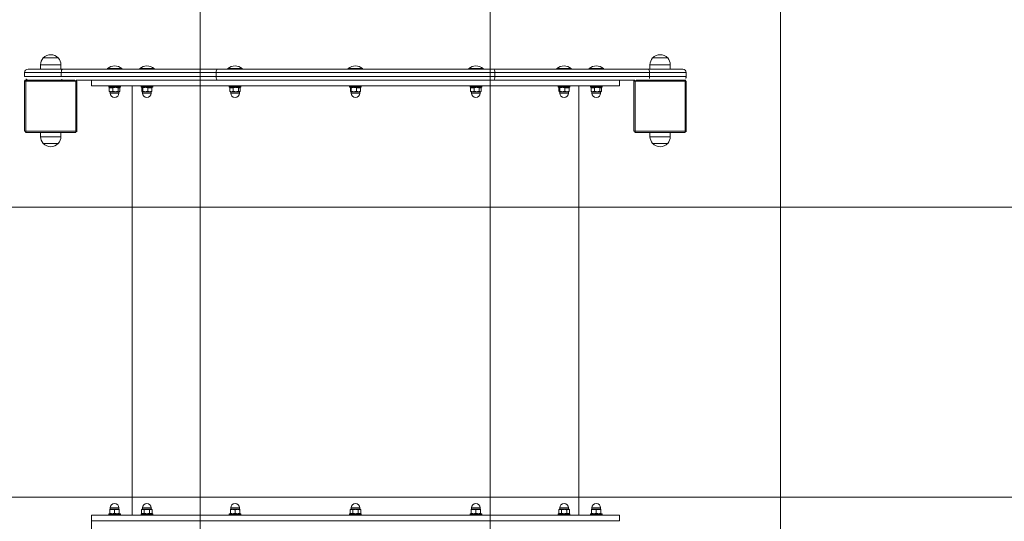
# Model space of a CAD drawing. Header units: feet. Extents: x 7493042 to 7493387, y 5986509 to 5986725.
# Tile 67 of 73: x 7493367.291 to 7493368.988, y 5986529.488 to 5986530.353. Entities that reach past the tile are written whole.
import ezdxf

# ---------------------------------------------------------------- set-up
doc = ezdxf.new("R2010")
doc.units = ezdxf.units.FT
doc.header["$MEASUREMENT"] = 0
doc.linetypes.add('ACAD_ISO03W100', pattern=[30, 12, -18])
for name, color, linetype, lineweight in [('_k_kreskowanie', 250, 'CONTINUOUS', 5), ('_k_urzadzenia', 250, 'CONTINUOUS', 13), ('_k_widok', 7, 'CONTINUOUS', 18), ('_k_wymiar', 7, 'CONTINUOUS', 13)]:
    doc.layers.add(name, color=color, linetype=linetype, lineweight=lineweight)
doc.layers.add('_k_niewidoczna', color=72, linetype='CONTINUOUS', lineweight=9, plot=False)
doc.styles.add('GENERATED_STYLE_1', font='MS Gothic.ttf')

# ---------------------------------------------------------------- blocks, each defined once
blk = doc.blocks.new('3009EPZ')
at = {"layer": '_k_niewidoczna', "color": 1, "lineweight": 20, "insert": (-3.1656, -0.2128), "char_height": 0.24, "width": 11.634443, "attachment_point": 1, "line_spacing_factor": 1.55, "style": 'GENERATED_STYLE_1', "bg_fill": 2}
blk.add_mtext('\\A1;{\\f@MS Gothic|b0|i0|c238|p49;\\C256;\\P\\pi-0.24,l0.24,t0.24,1.2;^I^I3009EPZ\\P\\pi-0.96,l0.96,t0.96,1.2;^I}', dxfattribs=at)
blk = doc.blocks.new('42221')
at = {"layer": '_k_urzadzenia', "lineweight": 13}
for p, q in [((-1.6339, 1.1382), (-1.6339, 1.052)), ((-1.5457, 1.1402), (-1.6319, 1.1402)), ((-1.6319, 1.052), (-1.6319, 1.1382)), ((-1.6319, 1.1382), (-1.5457, 1.1382)), ((-1.5457, 1.1382), (-1.5457, 1.052)), ((-1.5437, 1.0535), (-1.5437, 1.1382)), ((-1.5378, 1.1401), (-1.5378, 1.077)), ((-1.5308, 1.1401), (-1.5378, 1.1401)), ((-1.5308, 1.077), (-1.5308, 1.1401)), ((-1.5248, 1.1341), (-1.5248, 1.0748)), ((-1.653, 1.0821), (-1.653, 1.1081)), ((-1.6413, 1.1126), (-1.6413, 1.0776)), ((-1.6339, 1.1126), (-1.6413, 1.1126)), ((-1.5248, 1.1126), (-1.5173, 1.1126)), ((-1.5173, 1.0776), (-1.5173, 1.1126)), ((-1.5056, 1.1081), (-1.5056, 1.0821)), ((-1.6339, 1.0776), (-1.6413, 1.0776)), ((-1.5378, 0.8103), (-1.5378, 1.077)), ((-1.5308, 1.077), (-1.5378, 1.077)), ((-1.5308, 1.077), (-1.5308, 0.8103)), ((-1.5248, 1.0776), (-1.5173, 1.0776)), ((-1.5248, 0.8081), (-1.5248, 1.0748)), ((-1.5457, 1.052), (-1.6319, 1.052)), ((-1.6319, 1.05), (-1.5457, 1.05)), ((-1.5438, 1.0514), (-1.5438, 0.8081)), ((-2.3038, 0.1151), (-2.3038, 1.0251)), ((-2.3038, 1.0251), (-2.3038, 0.1151)), ((-2.2938, 1.0251), (-2.3038, 1.0251)), ((-2.2938, 1.0251), (-2.2938, 0.1151)), ((-1.5538, 0.1151), (-1.5538, 1.0251)), ((-1.5438, 1.0251), (-1.5538, 1.0251)), ((-2.2938, 0.9946), (-2.2933, 0.9951)), ((-2.2933, 0.9951), (-2.2933, 0.9751)), ((-2.2933, 0.9951), (-2.2918, 0.9951)), ((-2.2918, 0.9951), (-2.2918, 0.9751)), ((-2.2918, 0.9924), (-2.2914, 0.9931)), ((-2.2907, 0.9931), (-2.2845, 0.9931)), ((-2.2907, 0.9851), (-2.2845, 0.9851)), ((-2.2838, 0.9891), (-2.2838, 0.9931)), ((-2.2838, 0.9926), (-2.2813, 0.9926)), ((-2.2838, 0.9811), (-2.2838, 0.9891)), ((-2.2813, 0.9776), (-2.2813, 0.9926)), ((-1.5663, 0.9926), (-1.5663, 0.9776)), ((-1.5638, 0.9926), (-1.5663, 0.9926)), ((-1.5638, 0.9931), (-1.5635, 0.9936)), ((-1.5638, 0.9931), (-1.5638, 0.9926)), ((-1.5638, 0.9926), (-1.5638, 0.9865)), ((-1.5638, 0.9865), (-1.5638, 0.9789)), ((-1.5569, 0.9942), (-1.5631, 0.9942)), ((-1.5569, 0.991), (-1.5631, 0.991)), ((-1.5558, 0.9924), (-1.5565, 0.9936)), ((-1.5558, 0.9751), (-1.5558, 0.9951)), ((-1.5543, 0.9951), (-1.5558, 0.9951)), ((-1.5543, 0.9751), (-1.5543, 0.9951)), ((-1.5538, 0.9946), (-1.5543, 0.9951)), ((-1.5239, 0.9974), (-1.5248, 0.9974)), ((-1.5239, 0.9974), (-1.5239, 0.9728)), ((-2.2938, 0.9756), (-2.2933, 0.9751)), ((-2.2933, 0.9751), (-2.2918, 0.9751)), ((-2.2918, 0.9778), (-2.2914, 0.9771)), ((-2.2907, 0.9771), (-2.2845, 0.9771)), ((-2.2838, 0.9771), (-2.2838, 0.9811)), ((-2.2838, 0.9776), (-2.2813, 0.9776)), ((-1.5638, 0.9776), (-1.5663, 0.9776)), ((-1.5638, 0.9789), (-1.5638, 0.9771)), ((-1.5638, 0.9771), (-1.5635, 0.9766)), ((-1.5569, 0.9819), (-1.5631, 0.9819)), ((-1.5569, 0.976), (-1.5631, 0.976)), ((-1.5558, 0.9778), (-1.5565, 0.9766)), ((-1.5543, 0.9751), (-1.5558, 0.9751)), ((-1.5538, 0.9756), (-1.5543, 0.9751)), ((-1.5239, 0.9728), (-1.5248, 0.9728)), ((-1.5538, 0.9551), (-2.2938, 0.9551)), ((-2.2938, 0.939), (-2.2933, 0.9395)), ((-2.2933, 0.9395), (-2.2933, 0.9195)), ((-2.2933, 0.9395), (-2.2918, 0.9395)), ((-2.2918, 0.9395), (-2.2918, 0.9195)), ((-2.2918, 0.9368), (-2.2907, 0.9387)), ((-2.2907, 0.9387), (-2.2845, 0.9387)), ((-2.2907, 0.9341), (-2.2845, 0.9341)), ((-2.2838, 0.9375), (-2.2845, 0.9387)), ((-2.2838, 0.9364), (-2.2838, 0.9375)), ((-2.2838, 0.937), (-2.2813, 0.937)), ((-2.2838, 0.9295), (-2.2838, 0.9364)), ((-2.2813, 0.922), (-2.2813, 0.937)), ((-1.5663, 0.937), (-1.5663, 0.922)), ((-1.5638, 0.937), (-1.5663, 0.937)), ((-1.5638, 0.9375), (-1.5637, 0.9376)), ((-1.5638, 0.9375), (-1.5638, 0.9346)), ((-1.5638, 0.9346), (-1.5638, 0.9267)), ((-1.5569, 0.9382), (-1.5631, 0.9382)), ((-1.5558, 0.9368), (-1.5563, 0.9376)), ((-1.5558, 0.9195), (-1.5558, 0.9395)), ((-1.5543, 0.9395), (-1.5558, 0.9395)), ((-1.5543, 0.9195), (-1.5543, 0.9395)), ((-1.5538, 0.939), (-1.5543, 0.9395)), ((-1.5239, 0.9418), (-1.5248, 0.9418)), ((-1.5239, 0.9418), (-1.5239, 0.9172)), ((-2.2938, 0.92), (-2.2933, 0.9195)), ((-2.2933, 0.9195), (-2.2918, 0.9195)), ((-2.2918, 0.9222), (-2.2907, 0.9203)), ((-2.2907, 0.9249), (-2.2845, 0.9249)), ((-2.2907, 0.9203), (-2.2845, 0.9203)), ((-2.2838, 0.9215), (-2.2845, 0.9203)), ((-2.2838, 0.9226), (-2.2838, 0.9295)), ((-2.2838, 0.9215), (-2.2838, 0.9226)), ((-2.2838, 0.922), (-2.2813, 0.922)), ((-1.5638, 0.922), (-1.5663, 0.922)), ((-1.5638, 0.9267), (-1.5638, 0.9216)), ((-1.5638, 0.9216), (-1.5638, 0.9215)), ((-1.5638, 0.9215), (-1.5637, 0.9214)), ((-1.5569, 0.9311), (-1.5631, 0.9311)), ((-1.5569, 0.9224), (-1.5631, 0.9224)), ((-1.5569, 0.9208), (-1.5631, 0.9208)), ((-1.5558, 0.9222), (-1.5563, 0.9214)), ((-1.5543, 0.9195), (-1.5558, 0.9195)), ((-1.5538, 0.92), (-1.5543, 0.9195)), ((-1.5239, 0.9172), (-1.5248, 0.9172)), ((-1.5438, 0.3321), (-1.5438, 0.8081)), ((-1.5378, 0.8103), (-1.5378, 0.3299)), ((-1.5308, 0.8103), (-1.5378, 0.8103)), ((-1.5308, 0.3299), (-1.5308, 0.8103)), ((-1.5248, 0.8081), (-1.5248, 0.3321)), ((-2.2938, 0.7871), (-2.2933, 0.7876)), ((-2.2933, 0.7876), (-2.2933, 0.7676)), ((-2.2933, 0.7876), (-2.2918, 0.7876)), ((-2.2918, 0.7876), (-2.2918, 0.7676)), ((-2.2918, 0.7849), (-2.2914, 0.7856)), ((-2.2907, 0.7856), (-2.2845, 0.7856)), ((-2.2838, 0.7816), (-2.2838, 0.7856)), ((-2.2838, 0.7851), (-2.2813, 0.7851)), ((-2.2838, 0.7736), (-2.2838, 0.7816)), ((-2.2813, 0.7701), (-2.2813, 0.7851)), ((-1.5663, 0.7851), (-1.5663, 0.7701)), ((-1.5638, 0.7851), (-1.5663, 0.7851)), ((-1.5638, 0.7856), (-1.5635, 0.7861)), ((-1.5638, 0.7856), (-1.5638, 0.7851)), ((-1.5638, 0.7851), (-1.5638, 0.779)), ((-1.5569, 0.7867), (-1.5631, 0.7867)), ((-1.5569, 0.7835), (-1.5631, 0.7835)), ((-1.5558, 0.7849), (-1.5565, 0.7861)), ((-1.5558, 0.7676), (-1.5558, 0.7876)), ((-1.5543, 0.7876), (-1.5558, 0.7876)), ((-1.5543, 0.7676), (-1.5543, 0.7876)), ((-1.5538, 0.7871), (-1.5543, 0.7876)), ((-1.5239, 0.7899), (-1.5248, 0.7899)), ((-1.5239, 0.7899), (-1.5239, 0.7653)), ((-2.2938, 0.7681), (-2.2933, 0.7676)), ((-2.2933, 0.7676), (-2.2918, 0.7676)), ((-2.2918, 0.7703), (-2.2914, 0.7696)), ((-2.2907, 0.7776), (-2.2845, 0.7776)), ((-2.2907, 0.7696), (-2.2845, 0.7696)), ((-2.2838, 0.7696), (-2.2838, 0.7736)), ((-2.2838, 0.7701), (-2.2813, 0.7701)), ((-1.5638, 0.7701), (-1.5663, 0.7701)), ((-1.5638, 0.779), (-1.5638, 0.7714)), ((-1.5638, 0.7714), (-1.5638, 0.7696)), ((-1.5638, 0.7696), (-1.5635, 0.7691)), ((-1.5569, 0.7744), (-1.5631, 0.7744)), ((-1.5569, 0.7685), (-1.5631, 0.7685)), ((-1.5558, 0.7703), (-1.5565, 0.7691)), ((-1.5543, 0.7676), (-1.5558, 0.7676)), ((-1.5538, 0.7681), (-1.5543, 0.7676)), ((-1.5239, 0.7653), (-1.5248, 0.7653)), ((-2.2938, 0.5796), (-2.2933, 0.5801)), ((-2.2933, 0.5801), (-2.2933, 0.5601)), ((-2.2933, 0.5801), (-2.2918, 0.5801)), ((-2.2918, 0.5801), (-2.2918, 0.5601)), ((-2.2918, 0.5774), (-2.2907, 0.5793)), ((-2.2907, 0.5793), (-2.2845, 0.5793)), ((-2.2838, 0.5781), (-2.2845, 0.5793)), ((-2.2838, 0.577), (-2.2838, 0.5781)), ((-2.2838, 0.5776), (-2.2813, 0.5776)), ((-2.2838, 0.5701), (-2.2838, 0.577)), ((-2.2813, 0.5626), (-2.2813, 0.5776)), ((-1.5663, 0.5776), (-1.5663, 0.5626)), ((-1.5638, 0.5776), (-1.5663, 0.5776)), ((-1.5638, 0.5781), (-1.5637, 0.5782)), ((-1.5638, 0.5781), (-1.5638, 0.5752)), ((-1.5569, 0.5788), (-1.5631, 0.5788)), ((-1.5558, 0.5774), (-1.5563, 0.5782)), ((-1.5558, 0.5601), (-1.5558, 0.5801)), ((-1.5543, 0.5801), (-1.5558, 0.5801)), ((-1.5543, 0.5601), (-1.5543, 0.5801)), ((-1.5538, 0.5796), (-1.5543, 0.5801)), ((-1.5239, 0.5824), (-1.5248, 0.5824)), ((-1.5239, 0.5824), (-1.5239, 0.5578)), ((-2.2938, 0.5606), (-2.2933, 0.5601)), ((-2.2933, 0.5601), (-2.2918, 0.5601)), ((-2.2918, 0.5628), (-2.2907, 0.5609)), ((-2.2907, 0.5747), (-2.2845, 0.5747)), ((-2.2907, 0.5655), (-2.2845, 0.5655)), ((-2.2907, 0.5609), (-2.2845, 0.5609)), ((-2.2838, 0.5621), (-2.2845, 0.5609)), ((-2.2838, 0.5632), (-2.2838, 0.5701)), ((-2.2838, 0.5621), (-2.2838, 0.5632)), ((-2.2838, 0.5626), (-2.2813, 0.5626)), ((-1.5638, 0.5626), (-1.5663, 0.5626)), ((-1.5638, 0.5752), (-1.5638, 0.5673)), ((-1.5638, 0.5673), (-1.5638, 0.5622)), ((-1.5638, 0.5622), (-1.5638, 0.5621)), ((-1.5638, 0.5621), (-1.5637, 0.562)), ((-1.5569, 0.5717), (-1.5631, 0.5717)), ((-1.5569, 0.563), (-1.5631, 0.563)), ((-1.5569, 0.5614), (-1.5631, 0.5614)), ((-1.5558, 0.5628), (-1.5563, 0.562)), ((-1.5543, 0.5601), (-1.5558, 0.5601)), ((-1.5538, 0.5606), (-1.5543, 0.5601)), ((-1.5239, 0.5578), (-1.5248, 0.5578)), ((-1.5239, 0.3749), (-1.5248, 0.3749)), ((-1.5239, 0.3749), (-1.5239, 0.3503)), ((-2.2938, 0.3721), (-2.2933, 0.3726)), ((-2.2933, 0.3726), (-2.2933, 0.3526)), ((-2.2933, 0.3726), (-2.2918, 0.3726)), ((-2.2918, 0.3726), (-2.2918, 0.3526)), ((-2.2918, 0.3699), (-2.2914, 0.3706)), ((-2.2907, 0.3706), (-2.2845, 0.3706)), ((-2.2907, 0.3626), (-2.2845, 0.3626)), ((-2.2838, 0.3666), (-2.2838, 0.3706)), ((-2.2838, 0.3701), (-2.2813, 0.3701)), ((-2.2838, 0.3586), (-2.2838, 0.3666)), ((-2.2838, 0.3546), (-2.2838, 0.3586)), ((-2.2813, 0.3551), (-2.2813, 0.3701)), ((-1.5663, 0.3701), (-1.5663, 0.3551)), ((-1.5638, 0.3701), (-1.5663, 0.3701)), ((-1.5638, 0.3706), (-1.5635, 0.3711)), ((-1.5638, 0.3706), (-1.5638, 0.3701)), ((-1.5638, 0.3701), (-1.5638, 0.364)), ((-1.5638, 0.364), (-1.5638, 0.3564)), ((-1.5638, 0.3564), (-1.5638, 0.3546)), ((-1.5569, 0.3717), (-1.5631, 0.3717)), ((-1.5569, 0.3685), (-1.5631, 0.3685)), ((-1.5569, 0.3594), (-1.5631, 0.3594)), ((-1.5558, 0.3699), (-1.5565, 0.3711)), ((-1.5558, 0.3526), (-1.5558, 0.3726)), ((-1.5543, 0.3726), (-1.5558, 0.3726)), ((-1.5543, 0.3526), (-1.5543, 0.3726)), ((-1.5538, 0.3721), (-1.5543, 0.3726)), ((-2.2938, 0.3531), (-2.2933, 0.3526)), ((-2.2933, 0.3526), (-2.2918, 0.3526)), ((-2.2918, 0.3553), (-2.2914, 0.3546)), ((-2.2907, 0.3546), (-2.2845, 0.3546)), ((-2.2838, 0.3551), (-2.2813, 0.3551)), ((-1.5638, 0.3551), (-1.5663, 0.3551)), ((-1.5638, 0.3546), (-1.5635, 0.3541)), ((-1.5569, 0.3535), (-1.5631, 0.3535)), ((-1.5558, 0.3553), (-1.5565, 0.3541)), ((-1.5543, 0.3526), (-1.5558, 0.3526)), ((-1.5538, 0.3531), (-1.5543, 0.3526)), ((-1.5239, 0.3503), (-1.5248, 0.3503)), ((-1.5438, 0.3321), (-1.5438, 0.0888)), ((-1.5378, 0.0632), (-1.5378, 0.3299)), ((-1.5378, 0.3299), (-1.5308, 0.3299)), ((-1.5308, 0.3299), (-1.5308, 0.0632)), ((-1.5248, 0.0654), (-1.5248, 0.3321)), ((-2.2938, 0.2202), (-2.2933, 0.2207)), ((-2.2933, 0.2207), (-2.2933, 0.2007)), ((-2.2933, 0.2207), (-2.2918, 0.2207)), ((-2.2918, 0.2207), (-2.2918, 0.2007)), ((-1.5558, 0.2007), (-1.5558, 0.2207)), ((-1.5543, 0.2207), (-1.5558, 0.2207)), ((-1.5543, 0.2007), (-1.5543, 0.2207)), ((-1.5538, 0.2202), (-1.5543, 0.2207)), ((-1.5239, 0.223), (-1.5248, 0.223)), ((-1.5239, 0.223), (-1.5239, 0.1984)), ((-2.2918, 0.218), (-2.2907, 0.2199)), ((-2.2907, 0.2199), (-2.2845, 0.2199)), ((-2.2907, 0.2153), (-2.2845, 0.2153)), ((-2.2907, 0.2061), (-2.2845, 0.2061)), ((-2.2838, 0.2187), (-2.2845, 0.2199)), ((-2.2838, 0.2176), (-2.2838, 0.2187)), ((-2.2838, 0.2182), (-2.2813, 0.2182)), ((-2.2838, 0.2107), (-2.2838, 0.2176)), ((-2.2838, 0.2038), (-2.2838, 0.2107)), ((-2.2838, 0.2027), (-2.2838, 0.2038)), ((-2.2813, 0.2032), (-2.2813, 0.2182)), ((-1.5663, 0.2182), (-1.5663, 0.2032)), ((-1.5638, 0.2182), (-1.5663, 0.2182)), ((-1.5638, 0.2187), (-1.5637, 0.2188)), ((-1.5638, 0.2187), (-1.5638, 0.2158)), ((-1.5638, 0.2158), (-1.5638, 0.2079)), ((-1.5638, 0.2079), (-1.5638, 0.2028)), ((-1.5569, 0.2194), (-1.5631, 0.2194)), ((-1.5569, 0.2123), (-1.5631, 0.2123)), ((-1.5569, 0.2036), (-1.5631, 0.2036)), ((-1.5558, 0.218), (-1.5563, 0.2188)), ((-2.2938, 0.2012), (-2.2933, 0.2007)), ((-2.2933, 0.2007), (-2.2918, 0.2007)), ((-2.2918, 0.2034), (-2.2907, 0.2015)), ((-2.2907, 0.2015), (-2.2845, 0.2015)), ((-2.2838, 0.2027), (-2.2845, 0.2015)), ((-2.2838, 0.2032), (-2.2813, 0.2032)), ((-1.5638, 0.2032), (-1.5663, 0.2032)), ((-1.5638, 0.2028), (-1.5638, 0.2027)), ((-1.5638, 0.2027), (-1.5637, 0.2026)), ((-1.5569, 0.202), (-1.5631, 0.202)), ((-1.5558, 0.2034), (-1.5563, 0.2026)), ((-1.5543, 0.2007), (-1.5558, 0.2007)), ((-1.5538, 0.2012), (-1.5543, 0.2007)), ((-1.5239, 0.1984), (-1.5248, 0.1984)), ((-1.5538, 0.1851), (-2.2938, 0.1851)), ((-2.2938, 0.1646), (-2.2933, 0.1651)), ((-2.2933, 0.1651), (-2.2933, 0.1451)), ((-2.2933, 0.1651), (-2.2918, 0.1651)), ((-2.2918, 0.1651), (-2.2918, 0.1451)), ((-2.2918, 0.1624), (-2.2914, 0.1631)), ((-2.2907, 0.1631), (-2.2845, 0.1631)), ((-2.2907, 0.1551), (-2.2845, 0.1551)), ((-2.2838, 0.1591), (-2.2838, 0.1631)), ((-2.2838, 0.1626), (-2.2813, 0.1626)), ((-2.2838, 0.1511), (-2.2838, 0.1591)), ((-2.2813, 0.1476), (-2.2813, 0.1626)), ((-1.5663, 0.1626), (-1.5663, 0.1476)), ((-1.5638, 0.1626), (-1.5663, 0.1626)), ((-1.5638, 0.1631), (-1.5635, 0.1636)), ((-1.5638, 0.1631), (-1.5638, 0.1626)), ((-1.5638, 0.1626), (-1.5638, 0.1565)), ((-1.5638, 0.1565), (-1.5638, 0.1489)), ((-1.5569, 0.1642), (-1.5631, 0.1642)), ((-1.5569, 0.161), (-1.5631, 0.161)), ((-1.5558, 0.1624), (-1.5565, 0.1636)), ((-1.5558, 0.1451), (-1.5558, 0.1651)), ((-1.5543, 0.1651), (-1.5558, 0.1651)), ((-1.5543, 0.1451), (-1.5543, 0.1651)), ((-1.5538, 0.1646), (-1.5543, 0.1651)), ((-1.5239, 0.1674), (-1.5248, 0.1674)), ((-1.5239, 0.1674), (-1.5239, 0.1428)), ((-2.2938, 0.1456), (-2.2933, 0.1451)), ((-2.2933, 0.1451), (-2.2918, 0.1451)), ((-2.2918, 0.1478), (-2.2914, 0.1471)), ((-2.2907, 0.1471), (-2.2845, 0.1471)), ((-2.2838, 0.1471), (-2.2838, 0.1511)), ((-2.2838, 0.1476), (-2.2813, 0.1476)), ((-1.5638, 0.1476), (-1.5663, 0.1476)), ((-1.5638, 0.1489), (-1.5638, 0.1471)), ((-1.5638, 0.1471), (-1.5635, 0.1466)), ((-1.5569, 0.1519), (-1.5631, 0.1519)), ((-1.5569, 0.146), (-1.5631, 0.146)), ((-1.5558, 0.1478), (-1.5565, 0.1466)), ((-1.5543, 0.1451), (-1.5558, 0.1451)), ((-1.5538, 0.1456), (-1.5543, 0.1451)), ((-1.5239, 0.1428), (-1.5248, 0.1428)), ((-2.2938, 0.1151), (-2.3038, 0.1151)), ((-1.5438, 0.1151), (-1.5538, 0.1151)), ((-1.6339, 0.0882), (-1.6339, 0.002)), ((-1.5457, 0.0902), (-1.6319, 0.0902)), ((-1.6319, 0.002), (-1.6319, 0.0882)), ((-1.6319, 0.0882), (-1.5457, 0.0882)), ((-1.5457, 0.0882), (-1.5457, 0.002)), ((-1.5437, 0.002), (-1.5437, 0.0867)), ((-1.653, 0.0321), (-1.653, 0.0581)), ((-1.6413, 0.0626), (-1.6413, 0.0276)), ((-1.6339, 0.0626), (-1.6413, 0.0626)), ((-1.5378, 0.0632), (-1.5378, 0.0001)), ((-1.5308, 0.0632), (-1.5378, 0.0632)), ((-1.5308, 0.0001), (-1.5308, 0.0632)), ((-1.5248, 0.0654), (-1.5248, 0.0061)), ((-1.5248, 0.0626), (-1.5173, 0.0626)), ((-1.5173, 0.0276), (-1.5173, 0.0626)), ((-1.5056, 0.0581), (-1.5056, 0.0321)), ((-1.6339, 0.0276), (-1.6413, 0.0276)), ((-1.5248, 0.0276), (-1.5173, 0.0276)), ((-1.5457, 0.002), (-1.6319, 0.002)), ((-1.6319, 0), (-1.5457, 0)), ((-1.5308, 0.0001), (-1.5378, 0.0001))]:
    blk.add_line(p, q, dxfattribs=at)
for centre, radius, start, end in [((-1.6319, 1.1382), 0.002, 90, 180), ((-1.5457, 1.1382), 0.002, 0, 90), ((-1.5378, 1.1341), 0.006, 90, 169.5247), ((-1.5308, 1.1341), 0.006, 0, 90), ((-1.6411, 1.0951), 0.0175, 132.9811, 227.0189), ((-1.6413, 1.0951), 0.0175, 90, 132.0246), ((-1.5173, 1.0951), 0.0175, 47.9754, 90), ((-1.5175, 1.0951), 0.0175, 312.9811, 47.0189), ((-1.6413, 1.0951), 0.0175, 227.9754, 270), ((-1.5173, 1.0951), 0.0175, 270, 312.0246), ((-1.6319, 1.052), 0.002, 180, 270), ((-1.5457, 1.052), 0.002, 270, 342.5616), ((-2.2813, 0.9851), 0.0075, 270, 90), ((-1.5663, 0.9851), 0.0075, 90, 270), ((-1.5386, 0.9851), 0.0192, 320.0643, 39.9357), ((-2.2813, 0.9295), 0.0075, 270, 90), ((-1.5663, 0.9295), 0.0075, 90, 270), ((-1.5386, 0.9295), 0.0192, 320.0643, 39.9357), ((-2.2813, 0.7776), 0.0075, 270, 90), ((-1.5663, 0.7776), 0.0075, 90, 270), ((-1.5386, 0.7776), 0.0192, 320.0643, 39.9357), ((-2.2813, 0.5701), 0.0075, 270, 90), ((-1.5663, 0.5701), 0.0075, 90, 270), ((-1.5386, 0.5701), 0.0192, 320.0643, 39.9357), ((-1.5386, 0.3626), 0.0192, 320.0643, 39.9357), ((-2.2813, 0.3626), 0.0075, 270, 90), ((-1.5663, 0.3626), 0.0075, 90, 270), ((-1.5386, 0.2107), 0.0192, 320.0643, 39.9357), ((-2.2813, 0.2107), 0.0075, 270, 90), ((-1.5663, 0.2107), 0.0075, 90, 270), ((-2.2813, 0.1551), 0.0075, 270, 90), ((-1.5663, 0.1551), 0.0075, 90, 270), ((-1.5386, 0.1551), 0.0192, 320.0643, 39.9357), ((-2.3038, 1.4316), 1.3165, 269.3407, 270), ((-1.6319, 0.0882), 0.002, 90, 180), ((-1.5457, 0.0882), 0.002, 17.4384, 90), ((-1.6411, 0.0451), 0.0175, 132.9811, 227.0189), ((-1.6413, 0.0451), 0.0175, 90, 132.0246), ((-1.5173, 0.0451), 0.0175, 47.9754, 90), ((-1.5175, 0.0451), 0.0175, 312.9811, 47.0189), ((-1.6413, 0.0451), 0.0175, 227.9754, 270), ((-1.5173, 0.0451), 0.0175, 270, 312.0246), ((-1.6319, 0.002), 0.002, 180, 270), ((-1.5457, 0.002), 0.002, 270, 0), ((-1.5378, 0.0061), 0.006, 190.4753, 270), ((-1.5308, 0.0061), 0.006, 270, 0)]:
    blk.add_arc(centre, radius, start, end, dxfattribs=at)
for centre, major_axis, start_param, end_param in [((-1.5378, 1.0748), (-0.006, 0), 4.712389, 6.100357), ((-1.5308, 1.0748), (0.006, 0), 0, 1.570796), ((-1.5378, 0.8081), (-0.006, 0), 4.712389, 6.283185), ((-1.5308, 0.8081), (0.006, 0), 0, 1.570796), ((-1.5378, 0.3321), (-0.006, 0), 0, 1.570796), ((-1.5308, 0.3321), (0.006, 0), 4.712389, 6.283185), ((-1.5378, 0.0654), (-0.006, 0), 0.182829, 1.570796), ((-1.5308, 0.0654), (0.006, 0), 4.712389, 6.283185)]:
    blk.add_ellipse(centre, major_axis=major_axis, ratio=0.369489, start_param=start_param, end_param=end_param, dxfattribs=at)
for points, knots in [([(-1.6339, 1.1382), (-1.6339, 1.1382), (-1.6339, 1.1382), (-1.6336, 1.1382), (-1.6334, 1.1382), (-1.6331, 1.1382), (-1.6327, 1.1382), (-1.6324, 1.1382), (-1.6322, 1.1382), (-1.6319, 1.1382)], [-1, -1, -1, -1, -0.632615, -0.632615, -0.632615, -0.256144, -0.256144, -0.256144, 0, 0, 0, 0]), ([(-1.6319, 1.1382), (-1.6319, 1.1385), (-1.6319, 1.1387), (-1.6319, 1.139), (-1.6319, 1.1394), (-1.6319, 1.1397), (-1.6319, 1.14), (-1.6319, 1.1402), (-1.6319, 1.1402), (-1.6319, 1.1402)], [0, 0, 0, 0, 0.256144, 0.256144, 0.256144, 0.632615, 0.632615, 0.632615, 1, 1, 1, 1]), ([(-1.5457, 1.1402), (-1.5457, 1.1402), (-1.5457, 1.1402), (-1.5457, 1.14), (-1.5457, 1.1397), (-1.5457, 1.1394), (-1.5457, 1.139), (-1.5457, 1.1387), (-1.5457, 1.1385), (-1.5457, 1.1382)], [-1, -1, -1, -1, -0.632615, -0.632615, -0.632615, -0.256144, -0.256144, -0.256144, 0, 0, 0, 0]), ([(-1.5457, 1.1382), (-1.5454, 1.1382), (-1.5452, 1.1382), (-1.5449, 1.1382), (-1.5445, 1.1382), (-1.5441, 1.1382), (-1.5439, 1.1382), (-1.5437, 1.1382), (-1.5437, 1.1382), (-1.5437, 1.1382)], [0, 0, 0, 0, 0.256144, 0.256144, 0.256144, 0.632615, 0.632615, 0.632615, 1, 1, 1, 1]), ([(-1.6319, 1.052), (-1.6322, 1.052), (-1.6324, 1.052), (-1.6327, 1.052), (-1.6331, 1.052), (-1.6334, 1.052), (-1.6336, 1.052), (-1.6339, 1.052), (-1.6339, 1.052), (-1.6339, 1.052)], [0, 0, 0, 0, 0.256144, 0.256144, 0.256144, 0.632615, 0.632615, 0.632615, 1, 1, 1, 1]), ([(-1.6319, 1.05), (-1.6319, 1.05), (-1.6319, 1.05), (-1.6319, 1.0502), (-1.6319, 1.0505), (-1.6319, 1.0508), (-1.6319, 1.0512), (-1.6319, 1.0515), (-1.6319, 1.0517), (-1.6319, 1.052)], [-1, -1, -1, -1, -0.632615, -0.632615, -0.632615, -0.256144, -0.256144, -0.256144, 0, 0, 0, 0]), ([(-1.5457, 1.052), (-1.5457, 1.0517), (-1.5457, 1.0515), (-1.5457, 1.0512), (-1.5457, 1.0508), (-1.5457, 1.0505), (-1.5457, 1.0502), (-1.5457, 1.05), (-1.5457, 1.05), (-1.5457, 1.05)], [0, 0, 0, 0, 0.256144, 0.256144, 0.256144, 0.632615, 0.632615, 0.632615, 1, 1, 1, 1]), ([(-1.5437, 1.052), (-1.5437, 1.052), (-1.5438, 1.052), (-1.5439, 1.052), (-1.5441, 1.052), (-1.5445, 1.052), (-1.5449, 1.052), (-1.5452, 1.052), (-1.5454, 1.052), (-1.5457, 1.052)], [-0.8483612, -0.8483612, -0.8483612, -0.8483612, -0.6326151, -0.6326151, -0.6326151, -0.2561445, -0.2561445, -0.2561445, 0, 0, 0, 0]), ([(-1.6339, 0.0882), (-1.6339, 0.0882), (-1.6339, 0.0882), (-1.6336, 0.0882), (-1.6334, 0.0882), (-1.6331, 0.0882), (-1.6327, 0.0882), (-1.6324, 0.0882), (-1.6322, 0.0882), (-1.6319, 0.0882)], [-1, -1, -1, -1, -0.632615, -0.632615, -0.632615, -0.256144, -0.256144, -0.256144, 0, 0, 0, 0]), ([(-1.6319, 0.0882), (-1.6319, 0.0885), (-1.6319, 0.0887), (-1.6319, 0.089), (-1.6319, 0.0894), (-1.6319, 0.0897), (-1.6319, 0.09), (-1.6319, 0.0902), (-1.6319, 0.0902), (-1.6319, 0.0902)], [0, 0, 0, 0, 0.256144, 0.256144, 0.256144, 0.632615, 0.632615, 0.632615, 1, 1, 1, 1]), ([(-1.5457, 0.0902), (-1.5457, 0.0902), (-1.5457, 0.0902), (-1.5457, 0.09), (-1.5457, 0.0897), (-1.5457, 0.0894), (-1.5457, 0.089), (-1.5457, 0.0887), (-1.5457, 0.0885), (-1.5457, 0.0882)], [-1, -1, -1, -1, -0.632615, -0.632615, -0.632615, -0.256144, -0.256144, -0.256144, 0, 0, 0, 0]), ([(-1.5457, 0.0882), (-1.5454, 0.0882), (-1.5452, 0.0882), (-1.5449, 0.0882), (-1.5445, 0.0882), (-1.5441, 0.0882), (-1.5439, 0.0882), (-1.5438, 0.0882), (-1.5437, 0.0882), (-1.5437, 0.0882)], [0, 0, 0, 0, 0.2561445, 0.2561445, 0.2561445, 0.6326151, 0.6326151, 0.6326151, 0.8483612, 0.8483612, 0.8483612, 0.8483612]), ([(-1.6319, 0.002), (-1.6322, 0.002), (-1.6324, 0.002), (-1.6327, 0.002), (-1.6331, 0.002), (-1.6334, 0.002), (-1.6336, 0.002), (-1.6339, 0.002), (-1.6339, 0.002), (-1.6339, 0.002)], [0, 0, 0, 0, 0.256144, 0.256144, 0.256144, 0.632615, 0.632615, 0.632615, 1, 1, 1, 1]), ([(-1.6319, 0), (-1.6319, 0), (-1.6319, 0), (-1.6319, 0.0002), (-1.6319, 0.0005), (-1.6319, 0.0008), (-1.6319, 0.0012), (-1.6319, 0.0015), (-1.6319, 0.0017), (-1.6319, 0.002)], [-1, -1, -1, -1, -0.632615, -0.632615, -0.632615, -0.256144, -0.256144, -0.256144, 0, 0, 0, 0]), ([(-1.5457, 0.002), (-1.5457, 0.0017), (-1.5457, 0.0015), (-1.5457, 0.0012), (-1.5457, 0.0008), (-1.5457, 0.0005), (-1.5457, 0.0002), (-1.5457, 0), (-1.5457, 0), (-1.5457, 0)], [0, 0, 0, 0, 0.256144, 0.256144, 0.256144, 0.632615, 0.632615, 0.632615, 1, 1, 1, 1]), ([(-1.5437, 0.002), (-1.5437, 0.002), (-1.5437, 0.002), (-1.5439, 0.002), (-1.5441, 0.002), (-1.5445, 0.002), (-1.5449, 0.002), (-1.5452, 0.002), (-1.5454, 0.002), (-1.5457, 0.002)], [-1, -1, -1, -1, -0.632615, -0.632615, -0.632615, -0.256144, -0.256144, -0.256144, 0, 0, 0, 0])]:
    blk.add_open_spline(points, degree=3, knots=knots, dxfattribs=at)
for points, weights in [([(-2.2907, 0.9931), (-2.292, 0.9891), (-2.2907, 0.9851)], [1, 1.15470053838, 1]), ([(-2.2914, 0.9931), (-2.2914, 0.9931), (-2.2907, 0.9931)], [1.07735026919, 1.07735026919, 1]), ([(-2.2907, 0.9851), (-2.292, 0.9811), (-2.2907, 0.9771)], [1, 1.15470053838, 1]), ([(-2.2845, 0.9931), (-2.2838, 0.9931), (-2.2838, 0.9931)], [1, 1.0379548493, 1]), ([(-2.2838, 0.9891), (-2.2838, 0.991), (-2.2845, 0.9931)], [1, 1.0379548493, 1]), ([(-2.2845, 0.9851), (-2.2838, 0.9872), (-2.2838, 0.9891)], [1, 1.0379548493, 1]), ([(-2.2838, 0.9811), (-2.2838, 0.983), (-2.2845, 0.9851)], [1, 1.0379548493, 1]), ([(-1.5631, 0.9942), (-1.5638, 0.9933), (-1.5638, 0.9926)], [1, 1.0379548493, 1]), ([(-1.5638, 0.9926), (-1.5638, 0.9919), (-1.5631, 0.991)], [1, 1.0379548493, 1]), ([(-1.5631, 0.991), (-1.5638, 0.9886), (-1.5638, 0.9865)], [1, 1.0379548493, 1]), ([(-1.5638, 0.9865), (-1.5638, 0.9843), (-1.5631, 0.9819)], [1, 1.0379548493, 1]), ([(-1.5569, 0.991), (-1.5556, 0.9926), (-1.5569, 0.9942)], [1, 1.15470053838, 1]), ([(-1.5569, 0.9819), (-1.5556, 0.9865), (-1.5569, 0.991)], [1, 1.15470053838, 1]), ([(-2.2907, 0.9771), (-2.2914, 0.9771), (-2.2914, 0.9771)], [1, 1.07735026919, 1.07735026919]), ([(-2.2845, 0.9771), (-2.2838, 0.9792), (-2.2838, 0.9811)], [1, 1.0379548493, 1]), ([(-2.2838, 0.9771), (-2.2838, 0.9771), (-2.2845, 0.9771)], [1, 1.0379548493, 1]), ([(-1.5631, 0.9819), (-1.5638, 0.9803), (-1.5638, 0.9789)], [1, 1.0379548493, 1]), ([(-1.5638, 0.9789), (-1.5638, 0.9776), (-1.5631, 0.976)], [1, 1.0379548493, 1]), ([(-1.5631, 0.976), (-1.5633, 0.9763), (-1.5635, 0.9766)], [1, 1.01294868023, 1.01706221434]), ([(-1.5569, 0.976), (-1.5556, 0.9789), (-1.5569, 0.9819)], [1, 1.15470053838, 1]), ([(-1.5565, 0.9766), (-1.5567, 0.9763), (-1.5569, 0.976)], [1.0429211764, 1.02574504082, 1]), ([(-2.2907, 0.9387), (-2.292, 0.9364), (-2.2907, 0.9341)], [1, 1.15470053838, 1]), ([(-2.2907, 0.9341), (-2.292, 0.9295), (-2.2907, 0.9249)], [1, 1.15470053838, 1]), ([(-2.2838, 0.9364), (-2.2838, 0.9375), (-2.2845, 0.9387)], [1, 1.0379548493, 1]), ([(-2.2845, 0.9341), (-2.2838, 0.9354), (-2.2838, 0.9364)], [1, 1.0379548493, 1]), ([(-2.2838, 0.9295), (-2.2838, 0.9316), (-2.2845, 0.9341)], [1, 1.0379548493, 1]), ([(-1.5631, 0.9382), (-1.5638, 0.9363), (-1.5638, 0.9346)], [1, 1.0379548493, 1]), ([(-1.5638, 0.9346), (-1.5638, 0.933), (-1.5631, 0.9311)], [1, 1.0379548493, 1]), ([(-1.5637, 0.9376), (-1.5636, 0.9379), (-1.5631, 0.9382)], [1.01622565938, 1.02620386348, 1]), ([(-1.5569, 0.9382), (-1.5564, 0.9379), (-1.5563, 0.9376)], [1, 1.05278204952, 1.06954683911]), ([(-1.5569, 0.9311), (-1.5556, 0.9346), (-1.5569, 0.9382)], [1, 1.15470053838, 1]), ([(-2.2907, 0.9249), (-2.292, 0.9226), (-2.2907, 0.9203)], [1, 1.15470053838, 1]), ([(-2.2845, 0.9249), (-2.2838, 0.9274), (-2.2838, 0.9295)], [1, 1.0379548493, 1]), ([(-2.2838, 0.9226), (-2.2838, 0.9236), (-2.2845, 0.9249)], [1, 1.0379548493, 1]), ([(-2.2845, 0.9203), (-2.2838, 0.9215), (-2.2838, 0.9226)], [1, 1.0379548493, 1]), ([(-1.5631, 0.9311), (-1.5638, 0.9287), (-1.5638, 0.9267)], [1, 1.0379548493, 1]), ([(-1.5638, 0.9267), (-1.5638, 0.9247), (-1.5631, 0.9224)], [1, 1.0379548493, 1]), ([(-1.5631, 0.9224), (-1.5638, 0.922), (-1.5638, 0.9216)], [1, 1.0379548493, 1]), ([(-1.5638, 0.9216), (-1.5638, 0.9213), (-1.5631, 0.9208)], [1, 1.0379548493, 1]), ([(-1.5569, 0.9224), (-1.5556, 0.9267), (-1.5569, 0.9311)], [1, 1.15470053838, 1]), ([(-1.5569, 0.9208), (-1.5556, 0.9216), (-1.5569, 0.9224)], [1, 1.15470053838, 1]), ([(-2.2907, 0.7856), (-2.292, 0.7816), (-2.2907, 0.7776)], [1, 1.15470053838, 1]), ([(-2.2914, 0.7856), (-2.2914, 0.7856), (-2.2907, 0.7856)], [1.07735026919, 1.07735026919, 1]), ([(-2.2838, 0.7816), (-2.2838, 0.7835), (-2.2845, 0.7856)], [1, 1.0379548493, 1]), ([(-2.2845, 0.7856), (-2.2838, 0.7856), (-2.2838, 0.7856)], [1, 1.0379548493, 1]), ([(-2.2845, 0.7776), (-2.2838, 0.7797), (-2.2838, 0.7816)], [1, 1.0379548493, 1]), ([(-1.5631, 0.7867), (-1.5638, 0.7858), (-1.5638, 0.7851)], [1, 1.0379548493, 1]), ([(-1.5638, 0.7851), (-1.5638, 0.7844), (-1.5631, 0.7835)], [1, 1.0379548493, 1]), ([(-1.5631, 0.7835), (-1.5638, 0.7811), (-1.5638, 0.779)], [1, 1.0379548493, 1]), ([(-1.5569, 0.7835), (-1.5556, 0.7851), (-1.5569, 0.7867)], [1, 1.15470053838, 1]), ([(-1.5569, 0.7744), (-1.5556, 0.779), (-1.5569, 0.7835)], [1, 1.15470053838, 1]), ([(-2.2907, 0.7776), (-2.292, 0.7736), (-2.2907, 0.7696)], [1, 1.15470053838, 1]), ([(-2.2907, 0.7696), (-2.2914, 0.7696), (-2.2914, 0.7696)], [1, 1.07735026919, 1.07735026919]), ([(-2.2838, 0.7736), (-2.2838, 0.7755), (-2.2845, 0.7776)], [1, 1.0379548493, 1]), ([(-2.2845, 0.7696), (-2.2838, 0.7717), (-2.2838, 0.7736)], [1, 1.0379548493, 1]), ([(-2.2838, 0.7696), (-2.2838, 0.7696), (-2.2845, 0.7696)], [1, 1.0379548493, 1]), ([(-1.5638, 0.779), (-1.5638, 0.7768), (-1.5631, 0.7744)], [1, 1.0379548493, 1]), ([(-1.5631, 0.7744), (-1.5638, 0.7728), (-1.5638, 0.7714)], [1, 1.0379548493, 1]), ([(-1.5638, 0.7714), (-1.5638, 0.7701), (-1.5631, 0.7685)], [1, 1.0379548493, 1]), ([(-1.5631, 0.7685), (-1.5633, 0.7688), (-1.5635, 0.7691)], [1, 1.01294868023, 1.01706221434]), ([(-1.5569, 0.7685), (-1.5556, 0.7714), (-1.5569, 0.7744)], [1, 1.15470053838, 1]), ([(-1.5565, 0.7691), (-1.5567, 0.7688), (-1.5569, 0.7685)], [1.0429211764, 1.02574504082, 1]), ([(-2.2907, 0.5793), (-2.292, 0.577), (-2.2907, 0.5747)], [1, 1.15470053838, 1]), ([(-2.2838, 0.577), (-2.2838, 0.5781), (-2.2845, 0.5793)], [1, 1.0379548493, 1]), ([(-2.2845, 0.5747), (-2.2838, 0.576), (-2.2838, 0.577)], [1, 1.0379548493, 1]), ([(-1.5631, 0.5788), (-1.5638, 0.5769), (-1.5638, 0.5752)], [1, 1.0379548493, 1]), ([(-1.5637, 0.5782), (-1.5636, 0.5785), (-1.5631, 0.5788)], [1.01622565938, 1.02620386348, 1]), ([(-1.5569, 0.5788), (-1.5564, 0.5785), (-1.5563, 0.5782)], [1, 1.05278204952, 1.06954683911]), ([(-1.5569, 0.5717), (-1.5556, 0.5752), (-1.5569, 0.5788)], [1, 1.15470053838, 1]), ([(-2.2907, 0.5747), (-2.292, 0.5701), (-2.2907, 0.5655)], [1, 1.15470053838, 1]), ([(-2.2907, 0.5655), (-2.292, 0.5632), (-2.2907, 0.5609)], [1, 1.15470053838, 1]), ([(-2.2838, 0.5701), (-2.2838, 0.5722), (-2.2845, 0.5747)], [1, 1.0379548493, 1]), ([(-2.2845, 0.5655), (-2.2838, 0.568), (-2.2838, 0.5701)], [1, 1.0379548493, 1]), ([(-2.2838, 0.5632), (-2.2838, 0.5642), (-2.2845, 0.5655)], [1, 1.0379548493, 1]), ([(-2.2845, 0.5609), (-2.2838, 0.5621), (-2.2838, 0.5632)], [1, 1.0379548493, 1]), ([(-1.5638, 0.5752), (-1.5638, 0.5736), (-1.5631, 0.5717)], [1, 1.0379548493, 1]), ([(-1.5631, 0.5717), (-1.5638, 0.5693), (-1.5638, 0.5673)], [1, 1.0379548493, 1]), ([(-1.5638, 0.5673), (-1.5638, 0.5653), (-1.5631, 0.563)], [1, 1.0379548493, 1]), ([(-1.5631, 0.563), (-1.5638, 0.5626), (-1.5638, 0.5622)], [1, 1.0379548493, 1]), ([(-1.5638, 0.5622), (-1.5638, 0.5619), (-1.5631, 0.5614)], [1, 1.0379548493, 1]), ([(-1.5569, 0.563), (-1.5556, 0.5673), (-1.5569, 0.5717)], [1, 1.15470053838, 1]), ([(-1.5569, 0.5614), (-1.5556, 0.5622), (-1.5569, 0.563)], [1, 1.15470053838, 1]), ([(-2.2907, 0.3706), (-2.292, 0.3666), (-2.2907, 0.3626)], [1, 1.15470053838, 1]), ([(-2.2914, 0.3706), (-2.2914, 0.3706), (-2.2907, 0.3706)], [1.07735026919, 1.07735026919, 1]), ([(-2.2907, 0.3626), (-2.292, 0.3586), (-2.2907, 0.3546)], [1, 1.15470053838, 1]), ([(-2.2838, 0.3666), (-2.2838, 0.3685), (-2.2845, 0.3706)], [1, 1.0379548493, 1]), ([(-2.2845, 0.3706), (-2.2838, 0.3706), (-2.2838, 0.3706)], [1, 1.0379548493, 1]), ([(-2.2845, 0.3626), (-2.2838, 0.3647), (-2.2838, 0.3666)], [1, 1.0379548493, 1]), ([(-2.2838, 0.3586), (-2.2838, 0.3605), (-2.2845, 0.3626)], [1, 1.0379548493, 1]), ([(-2.2845, 0.3546), (-2.2838, 0.3567), (-2.2838, 0.3586)], [1, 1.0379548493, 1]), ([(-1.5631, 0.3717), (-1.5638, 0.3708), (-1.5638, 0.3701)], [1, 1.0379548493, 1]), ([(-1.5638, 0.3701), (-1.5638, 0.3694), (-1.5631, 0.3685)], [1, 1.0379548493, 1]), ([(-1.5631, 0.3685), (-1.5638, 0.3661), (-1.5638, 0.364)], [1, 1.0379548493, 1]), ([(-1.5638, 0.364), (-1.5638, 0.3618), (-1.5631, 0.3594)], [1, 1.0379548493, 1]), ([(-1.5631, 0.3594), (-1.5638, 0.3578), (-1.5638, 0.3564)], [1, 1.0379548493, 1]), ([(-1.5638, 0.3564), (-1.5638, 0.3551), (-1.5631, 0.3535)], [1, 1.0379548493, 1]), ([(-1.5569, 0.3685), (-1.5556, 0.3701), (-1.5569, 0.3717)], [1, 1.15470053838, 1]), ([(-1.5569, 0.3594), (-1.5556, 0.364), (-1.5569, 0.3685)], [1, 1.15470053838, 1]), ([(-1.5569, 0.3535), (-1.5556, 0.3564), (-1.5569, 0.3594)], [1, 1.15470053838, 1]), ([(-2.2907, 0.3546), (-2.2914, 0.3546), (-2.2914, 0.3546)], [1, 1.07735026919, 1.07735026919]), ([(-2.2838, 0.3546), (-2.2838, 0.3546), (-2.2845, 0.3546)], [1, 1.0379548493, 1]), ([(-1.5631, 0.3535), (-1.5633, 0.3538), (-1.5635, 0.3541)], [1, 1.01294868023, 1.01706221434]), ([(-1.5565, 0.3541), (-1.5567, 0.3538), (-1.5569, 0.3535)], [1.0429211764, 1.02574504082, 1]), ([(-2.2907, 0.2199), (-2.292, 0.2176), (-2.2907, 0.2153)], [1, 1.15470053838, 1]), ([(-2.2907, 0.2153), (-2.292, 0.2107), (-2.2907, 0.2061)], [1, 1.15470053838, 1]), ([(-2.2907, 0.2061), (-2.292, 0.2038), (-2.2907, 0.2015)], [1, 1.15470053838, 1]), ([(-2.2838, 0.2176), (-2.2838, 0.2187), (-2.2845, 0.2199)], [1, 1.0379548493, 1]), ([(-2.2845, 0.2153), (-2.2838, 0.2166), (-2.2838, 0.2176)], [1, 1.0379548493, 1]), ([(-2.2838, 0.2107), (-2.2838, 0.2128), (-2.2845, 0.2153)], [1, 1.0379548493, 1]), ([(-2.2845, 0.2061), (-2.2838, 0.2086), (-2.2838, 0.2107)], [1, 1.0379548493, 1]), ([(-2.2838, 0.2038), (-2.2838, 0.2048), (-2.2845, 0.2061)], [1, 1.0379548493, 1]), ([(-2.2845, 0.2015), (-2.2838, 0.2027), (-2.2838, 0.2038)], [1, 1.0379548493, 1]), ([(-1.5631, 0.2194), (-1.5638, 0.2175), (-1.5638, 0.2158)], [1, 1.0379548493, 1]), ([(-1.5638, 0.2158), (-1.5638, 0.2142), (-1.5631, 0.2123)], [1, 1.0379548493, 1]), ([(-1.5631, 0.2123), (-1.5638, 0.2099), (-1.5638, 0.2079)], [1, 1.0379548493, 1]), ([(-1.5638, 0.2079), (-1.5638, 0.2059), (-1.5631, 0.2036)], [1, 1.0379548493, 1]), ([(-1.5631, 0.2036), (-1.5638, 0.2032), (-1.5638, 0.2028)], [1, 1.0379548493, 1]), ([(-1.5637, 0.2188), (-1.5636, 0.2191), (-1.5631, 0.2194)], [1.01622565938, 1.02620386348, 1]), ([(-1.5569, 0.2194), (-1.5564, 0.2191), (-1.5563, 0.2188)], [1, 1.05278204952, 1.06954683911]), ([(-1.5569, 0.2123), (-1.5556, 0.2158), (-1.5569, 0.2194)], [1, 1.15470053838, 1]), ([(-1.5569, 0.2036), (-1.5556, 0.2079), (-1.5569, 0.2123)], [1, 1.15470053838, 1]), ([(-1.5569, 0.202), (-1.5556, 0.2028), (-1.5569, 0.2036)], [1, 1.15470053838, 1]), ([(-1.5638, 0.2028), (-1.5638, 0.2025), (-1.5631, 0.202)], [1, 1.0379548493, 1]), ([(-2.2907, 0.1631), (-2.292, 0.1591), (-2.2907, 0.1551)], [1, 1.15470053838, 1]), ([(-2.2914, 0.1631), (-2.2914, 0.1631), (-2.2907, 0.1631)], [1.07735026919, 1.07735026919, 1]), ([(-2.2907, 0.1551), (-2.292, 0.1511), (-2.2907, 0.1471)], [1, 1.15470053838, 1]), ([(-2.2838, 0.1591), (-2.2838, 0.161), (-2.2845, 0.1631)], [1, 1.0379548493, 1]), ([(-2.2845, 0.1631), (-2.2838, 0.1631), (-2.2838, 0.1631)], [1, 1.0379548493, 1]), ([(-2.2845, 0.1551), (-2.2838, 0.1572), (-2.2838, 0.1591)], [1, 1.0379548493, 1]), ([(-2.2838, 0.1511), (-2.2838, 0.153), (-2.2845, 0.1551)], [1, 1.0379548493, 1]), ([(-1.5631, 0.1642), (-1.5638, 0.1633), (-1.5638, 0.1626)], [1, 1.0379548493, 1]), ([(-1.5638, 0.1626), (-1.5638, 0.1619), (-1.5631, 0.161)], [1, 1.0379548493, 1]), ([(-1.5631, 0.161), (-1.5638, 0.1586), (-1.5638, 0.1565)], [1, 1.0379548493, 1]), ([(-1.5638, 0.1565), (-1.5638, 0.1543), (-1.5631, 0.1519)], [1, 1.0379548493, 1]), ([(-1.5569, 0.161), (-1.5556, 0.1626), (-1.5569, 0.1642)], [1, 1.15470053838, 1]), ([(-1.5569, 0.1519), (-1.5556, 0.1565), (-1.5569, 0.161)], [1, 1.15470053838, 1]), ([(-2.2907, 0.1471), (-2.2914, 0.1471), (-2.2914, 0.1471)], [1, 1.07735026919, 1.07735026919]), ([(-2.2845, 0.1471), (-2.2838, 0.1492), (-2.2838, 0.1511)], [1, 1.0379548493, 1]), ([(-2.2838, 0.1471), (-2.2838, 0.1471), (-2.2845, 0.1471)], [1, 1.0379548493, 1]), ([(-1.5631, 0.1519), (-1.5638, 0.1503), (-1.5638, 0.1489)], [1, 1.0379548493, 1]), ([(-1.5638, 0.1489), (-1.5638, 0.1476), (-1.5631, 0.146)], [1, 1.0379548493, 1]), ([(-1.5631, 0.146), (-1.5633, 0.1463), (-1.5635, 0.1466)], [1, 1.01294868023, 1.01706221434]), ([(-1.5569, 0.146), (-1.5556, 0.1489), (-1.5569, 0.1519)], [1, 1.15470053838, 1]), ([(-1.5565, 0.1466), (-1.5567, 0.1463), (-1.5569, 0.146)], [1.0429211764, 1.02574504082, 1])]:
    blk.add_rational_spline(points, weights, degree=2, dxfattribs=at)
at = {"layer": '_k_widok', "linetype": 'ACAD_ISO03W100', "ltscale": 0.02}
blk.add_lwpolyline([(-3.063, -1.5, -0.238954), (-4.2728, -0.8868), (-4.626, -0.8868, -0.414214), (-6.126, 0.6132), (-6.126, 1.7534, -0.414214), (-4.626, 3.2534), (-3.063, 3.2534, -0.238954), (-1.8533, 2.6402), (-1.5, 2.6402, -0.414214), (0, 1.1402), (0, 0, -0.414214), (-1.5, -1.5)], format="xyb", close=True, dxfattribs=at)
blk = doc.blocks.new('siatka_1')
at = {"layer": '_k_kreskowanie', "color": 250}
for p, q in [((7500229.4024, 5968339.5399), (7500229.4024, 5968351.7399)), ((7500229.9024, 5968339.5399), (7500229.9024, 5968351.7399)), ((7500226.2024, 5968348.7399), (7500236.4024, 5968348.7399)), ((7500226.2024, 5968348.2399), (7500236.4024, 5968348.2399)), ((7500226.2024, 5968347.7399), (7500236.4024, 5968347.7399))]:
    blk.add_line(p, q, dxfattribs=at)

msp = doc.modelspace()

# ---------------------------------------------------------------- block references
at = {"layer": '_k_wymiar'}
msp.add_blockref('3009EPZ', (7493365.7281, 5986529.8057), dxfattribs=at)

# ---------------------------------------------------------------- next in the draw order: block references
at = {"layer": '_k_wymiar', "xscale": -1, "rotation": 270}
msp.add_blockref('42221', (7493367.2999, 5986531.7924), dxfattribs=at)

# ---------------------------------------------------------------- next in the draw order: block references
at = {"layer": '_k_kreskowanie', "rotation": 270}
msp.add_blockref('siatka_1', (1525019.8623, 13486759.4321), dxfattribs=at)

doc.saveas('drawing.dxf')
